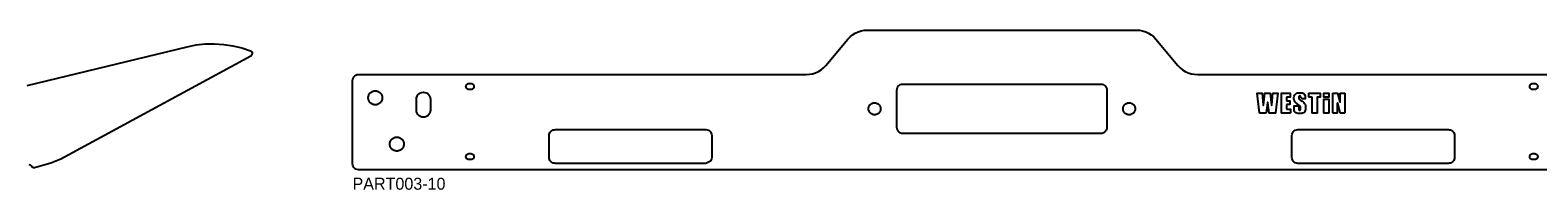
# Model space of a CAD drawing. Header units: millimetres. Extents: x 0 to 7985, y -20 to 1906.
# Tile 6 of 14: x 1999 to 3503, y -20 to 140. Entities that reach past the tile are written whole.
import ezdxf

# ---------------------------------------------------------------- set-up
doc = ezdxf.new("R2010")
doc.units = ezdxf.units.MM
for name, color, linetype in [('LABEL', 7, 'Continuous'), ('PART002-30', 7, 'Continuous'), ('PART003-10', 7, 'Continuous')]:
    doc.layers.add(name, color=color, linetype=linetype)

msp = doc.modelspace()

# ---------------------------------------------------------------- linework, layer by layer
at = {"layer": 'PART002-30'}
msp.add_lwpolyline([(1995.7562, 84.2774), (2155.4357, 123.0012), (2164.4368, 124.7781), (2173.5573, 125.775), (2182.7297, 125.9846), (2191.8862, 125.4052), (2200.9591, 124.0413), (2209.8812, 121.9028), (2218.5866, 119.0056), (2219.4274, 118.5161), (2220.0674, 117.7833), (2220.4392, 116.8842), (2220.4756, 116.337), (2218.9482, 113.5654), (2029.2876, 10.6812), (2026.093, 9.093), (2022.7932, 7.7366), (2019.4051, 6.6191), (2003.0799, 1.8727), (2002.2344, 1.8139), (2001.4404, 2.1106), (2000.8407, 2.7094), (2000.0278, 3.6758), (1998.9987, 4.4078), (1997.8191, 4.8585)], dxfattribs=at)
at = {"layer": 'PART003-10'}
msp.add_lwpolyline([(3512.2775, 0), (3359.4064, 0), (3358.2685, 0), (3201.6079, 0), (3200.1305, 0), (2736.7939, 0), (2735.3163, 0), (2578.6558, 0), (2577.5178, 0), (2424.6469, 0), (2424.1652, 0), (2419.4398, 0), (2326.4756, 0), (2325.1405, 0.1504), (2323.8723, 0.5942), (2322.7347, 1.309), (2321.7846, 2.2591), (2321.0698, 3.3967), (2320.6261, 4.6649), (2320.4756, 6), (2320.4756, 89.2501), (2320.626, 90.5852), (2321.0698, 91.8534), (2321.7846, 92.991), (2322.7347, 93.941), (2323.8723, 94.6559), (2325.1405, 95.0996), (2326.4756, 95.2501), (2419.4398, 95.25), (2424.1652, 95.25), (2424.6469, 95.25), (2577.5178, 95.25), (2578.6558, 95.25), (2735.3163, 95.25), (2736.7939, 95.25), (2773.2168, 95.25), (2776.3752, 95.4471), (2779.4845, 96.0354), (2782.4965, 97.0058), (2785.3645, 98.3432), (2788.0439, 100.0268), (2790.4932, 102.0305), (2792.6744, 104.3232), (2814.7457, 130.6268), (2816.9269, 132.9195), (2819.3762, 134.9232), (2822.0556, 136.6068), (2824.9236, 137.9442), (2827.9356, 138.9145), (2831.0449, 139.5029), (2834.2032, 139.7), (3102.7211, 139.7), (3105.8794, 139.5029), (3108.9887, 138.9145), (3112.0007, 137.9442), (3114.8687, 136.6068), (3117.5481, 134.9232), (3119.9974, 132.9195), (3122.1786, 130.6268), (3144.25, 104.3233), (3146.4311, 102.0305), (3148.8804, 100.0268), (3151.5599, 98.3432), (3154.4279, 97.0058), (3157.4399, 96.0354), (3160.5492, 95.4471), (3163.7075, 95.25), (3200.1305, 95.25), (3201.6079, 95.25), (3358.2685, 95.25), (3359.4064, 95.25), (3512.2775, 95.25)], dxfattribs=at)
for points in [[(2350.1657, 71.362), (2350.086, 70.7565), (2349.9538, 70.1603), (2349.7702, 69.5779), (2349.5365, 69.0137), (2349.2545, 68.472), (2348.9264, 67.957), (2348.5546, 67.4725), (2348.1421, 67.0223), (2347.6918, 66.6097), (2347.2074, 66.238), (2346.6923, 65.9099), (2346.1507, 65.6279), (2345.5865, 65.3942), (2345.0041, 65.2106), (2344.4079, 65.0784), (2343.8024, 64.9987), (2343.1923, 64.972), (2342.5822, 64.9987), (2341.9768, 65.0784), (2341.3806, 65.2106), (2340.7982, 65.3942), (2340.234, 65.6279), (2339.6923, 65.9099), (2339.1773, 66.238), (2338.6928, 66.6097), (2338.2426, 67.0223), (2337.83, 67.4725), (2337.4583, 67.957), (2337.1302, 68.472), (2336.8482, 69.0137), (2336.6145, 69.5779), (2336.4308, 70.1603), (2336.2987, 70.7565), (2336.219, 71.362), (2336.1923, 71.972), (2336.219, 72.5821), (2336.2987, 73.1876), (2336.4308, 73.7838), (2336.6145, 74.3662), (2336.8482, 74.9304), (2337.1302, 75.472), (2337.4583, 75.9871), (2337.83, 76.4716), (2338.2426, 76.9218), (2338.6928, 77.3344), (2339.1773, 77.7061), (2339.6923, 78.0342), (2340.234, 78.3162), (2340.7982, 78.5499), (2341.3806, 78.7335), (2341.9768, 78.8657), (2342.5822, 78.9454), (2343.1923, 78.972), (2343.8024, 78.9454), (2344.4079, 78.8657), (2345.0041, 78.7335), (2345.5865, 78.5499), (2346.1507, 78.3162), (2346.6923, 78.0342), (2347.2074, 77.7061), (2347.6918, 77.3344), (2348.1421, 76.9218), (2348.5546, 76.4716), (2348.9264, 75.9871), (2349.2545, 75.472), (2349.5365, 74.9304), (2349.7702, 74.3662), (2349.9538, 73.7838), (2350.086, 73.1876), (2350.1657, 72.5821), (2350.1923, 71.972)], [(2384.1923, 70.472), (2384.3678, 72.0297), (2384.8856, 73.5092), (2385.7195, 74.8365), (2386.8279, 75.9449), (2388.1551, 76.7788), (2389.6347, 77.2965), (2391.1923, 77.472), (2392.75, 77.2965), (2394.2295, 76.7788), (2395.5567, 75.9449), (2396.6651, 74.8365), (2397.4991, 73.5092), (2398.0168, 72.0297), (2398.1923, 70.472), (2398.1924, 59.472), (2398.0169, 57.9144), (2397.4991, 56.4348), (2396.6652, 55.1076), (2395.5568, 53.9992), (2394.2295, 53.1652), (2392.75, 52.6475), (2391.1923, 52.472), (2389.6347, 52.6475), (2388.1551, 53.1652), (2386.8279, 53.9992), (2385.7195, 55.1076), (2384.8855, 56.4348), (2384.3678, 57.9144), (2384.1923, 59.472)], [(2441.565, 82.4735), (2441.2653, 81.75), (2440.7885, 81.1288), (2440.1672, 80.6519), (2439.4436, 80.3523), (2438.6672, 80.25), (2436.6671, 80.25), (2435.8907, 80.3523), (2435.1672, 80.6519), (2434.5459, 81.1288), (2434.0691, 81.75), (2433.7695, 82.4735), (2433.6672, 83.25), (2433.7695, 84.0264), (2434.0691, 84.75), (2434.5459, 85.3713), (2435.1672, 85.8481), (2435.8907, 86.1478), (2436.6671, 86.25), (2438.6672, 86.25), (2439.4436, 86.1478), (2440.1672, 85.8481), (2440.7885, 85.3713), (2441.2653, 84.75), (2441.565, 84.0264), (2441.6672, 83.25)], [(2863.6872, 79.7251), (2863.8376, 81.0602), (2864.2813, 82.3284), (2864.9961, 83.466), (2865.9462, 84.4161), (2867.0838, 85.1309), (2868.352, 85.5746), (2869.6871, 85.7251), (3067.2372, 85.725), (3068.5723, 85.5746), (3069.8405, 85.1308), (3070.9781, 84.416), (3071.9282, 83.466), (3072.643, 82.3284), (3073.0867, 81.0602), (3073.2372, 79.7251), (3073.2372, 42.195), (3073.0868, 40.8599), (3072.643, 39.5917), (3071.9282, 38.454), (3070.9781, 37.504), (3069.8405, 36.7892), (3068.5723, 36.3454), (3067.2372, 36.195), (2869.6871, 36.1951), (2868.352, 36.3455), (2867.0838, 36.7892), (2865.9462, 37.504), (2864.9961, 38.4541), (2864.2813, 39.5917), (2863.8375, 40.8599), (2863.6871, 42.195)], [(3241.6563, 56.8809), (3241.5906, 56.7548), (3241.4576, 56.7043), (3235.3034, 56.7043), (3235.1707, 56.7546), (3235.1048, 56.8803), (3233.893, 66.9215), (3233.7948, 67.0939), (3233.5964, 67.0951), (3233.4961, 66.9238), (3232.1617, 56.8779), (3232.0952, 56.7538), (3231.9635, 56.7043), (3225.7791, 56.7043), (3225.6461, 56.7549), (3225.5805, 56.8812), (3223.3091, 76.4254), (3223.3584, 76.5815), (3223.5078, 76.6485), (3228.0722, 76.6485), (3228.2075, 76.5958), (3228.2715, 76.4655), (3229.2739, 64.6773), (3229.3719, 64.504), (3229.571, 64.5023), (3229.672, 64.6738), (3230.8903, 76.4691), (3230.9551, 76.597), (3231.0891, 76.6485), (3236.12, 76.6485), (3236.2538, 76.5972), (3236.3189, 76.4695), (3237.5658, 64.627), (3237.6669, 64.4555), (3237.866, 64.4573), (3237.9639, 64.6306), (3238.9936, 76.4658), (3239.0577, 76.5959), (3239.1929, 76.6485), (3243.7563, 76.6485), (3243.9058, 76.5814), (3243.955, 76.4252)], [(3252.6395, 69.1673), (3252.6981, 69.0259), (3252.8395, 68.9673), (3255.7624, 68.9673), (3255.9038, 68.9087), (3255.9624, 68.7673), (3255.9624, 65.3127), (3255.9038, 65.1712), (3255.7624, 65.1127), (3252.8395, 65.1127), (3252.6981, 65.054), (3252.6395, 64.9126), (3252.6395, 60.928), (3252.6981, 60.7865), (3252.8395, 60.728), (3256.2664, 60.728), (3256.4079, 60.6694), (3256.4664, 60.528), (3256.4664, 56.9043), (3256.4078, 56.7628), (3256.2664, 56.7043), (3247.6995, 56.7043), (3247.5581, 56.7628), (3247.4995, 56.9043), (3247.4995, 76.4485), (3247.5581, 76.5899), (3247.6995, 76.6485), (3255.9866, 76.6485), (3256.128, 76.5899), (3256.1866, 76.4485), (3256.1866, 72.826), (3256.128, 72.6845), (3255.9866, 72.626), (3252.8395, 72.626), (3252.6981, 72.5674), (3252.6395, 72.426)], [(3264.8764, 60.2838), (3265.2674, 59.5809), (3266.0143, 59.5164), (3266.5296, 60.0852), (3266.64, 60.6724), (3266.6588, 61.2853), (3266.6588, 62.1228), (3266.528, 62.9576), (3266.1664, 63.6558), (3265.6199, 64.2534), (3264.5553, 65.0392), (3263.3346, 65.7999), (3262.5112, 66.3527), (3261.7339, 66.9837), (3261.0491, 67.7288), (3260.5028, 68.6237), (3260.1412, 69.7043), (3260.0104, 71.0062), (3260.0104, 72.3839), (3260.1699, 73.596), (3260.6377, 74.7254), (3261.3819, 75.6953), (3262.3518, 76.4395), (3263.4812, 76.9073), (3264.6932, 77.0668), (3266.0337, 77.0613), (3267.2216, 76.9702), (3268.2221, 76.7765), (3269.0499, 76.4914), (3269.7206, 76.1266), (3270.501, 75.41), (3270.9828, 74.5664), (3271.2269, 73.6417), (3271.2948, 72.6822), (3271.2948, 71.0103), (3271.2362, 70.8689), (3271.0948, 70.8103), (3268.418, 70.8103), (3268.3415, 70.8255), (3268.2766, 70.8689), (3266.7443, 72.4012), (3266.7017, 72.4643), (3266.6858, 72.5387), (3266.6015, 73.1812), (3266.0598, 73.827), (3265.3721, 73.8348), (3264.8963, 73.26), (3264.8159, 72.5706), (3264.8159, 71.7033), (3264.95, 71.0332), (3265.3207, 70.4548), (3265.8808, 69.9372), (3266.9724, 69.208), (3268.2236, 68.4433), (3269.0676, 67.8628), (3269.8644, 67.1899), (3270.5663, 66.394), (3271.1266, 65.4445), (3271.4973, 64.3108), (3271.6314, 62.962), (3271.6314, 61.3969), (3271.5448, 60.1665), (3271.2921, 59.1376), (3270.8834, 58.2947), (3270.3291, 57.6226), (3269.4292, 56.9899), (3268.331, 56.5772), (3267.0561, 56.3528), (3265.6254, 56.285), (3264.1594, 56.3678), (3262.9699, 56.6061), (3262.0289, 56.9854), (3261.3084, 57.4908), (3260.6665, 58.2933), (3260.2792, 59.2462), (3260.0891, 60.3189), (3260.0385, 61.4812), (3260.0385, 63.7683), (3260.0971, 63.9097), (3260.2385, 63.9683), (3263.1538, 63.9683), (3263.2303, 63.9531), (3263.2952, 63.9097), (3264.7845, 62.4204), (3264.8278, 62.3555), (3264.843, 62.2789), (3264.843, 60.7553)], [(3283.1654, 56.9043), (3283.1068, 56.7628), (3282.9654, 56.7043), (3278.2252, 56.7043), (3278.0837, 56.7628), (3278.0252, 56.9043), (3278.0252, 72.426), (3277.9664, 72.5674), (3277.825, 72.626), (3275.1802, 72.626), (3275.0388, 72.6845), (3274.9802, 72.826), (3274.98, 76.4485), (3275.0387, 76.5899), (3275.1802, 76.6485), (3286.009, 76.6485), (3286.1504, 76.5899), (3286.209, 76.4485), (3286.209, 72.826), (3286.1504, 72.6845), (3286.009, 72.626), (3283.3654, 72.626), (3283.2239, 72.5674), (3283.1654, 72.426)], [(3289.6987, 76.4485), (3289.7573, 76.5899), (3289.8987, 76.6485), (3294.6373, 76.6485), (3294.7788, 76.5899), (3294.8373, 76.4485), (3294.8375, 72.826), (3294.7788, 72.6846), (3294.6373, 72.626), (3289.8987, 72.626), (3289.7573, 72.6845), (3289.6987, 72.826)], [(3310.5889, 56.9043), (3310.5303, 56.7628), (3310.3889, 56.7043), (3306.3849, 56.7043), (3306.2626, 56.746), (3306.1914, 56.8538), (3303.6358, 66.6535), (3303.5156, 66.8113), (3303.3189, 66.7861), (3303.2424, 66.603), (3303.2422, 56.9043), (3303.1837, 56.7628), (3303.0423, 56.7043), (3299.0842, 56.7043), (3298.9427, 56.7628), (3298.8842, 56.9043), (3298.8842, 76.4485), (3298.9427, 76.5899), (3299.0842, 76.6485), (3303.095, 76.6485), (3303.2147, 76.6087), (3303.2868, 76.5052), (3305.8407, 67.8674), (3305.9631, 67.7118), (3306.159, 67.7402), (3306.2323, 67.924), (3306.2324, 76.4485), (3306.2909, 76.5899), (3306.4324, 76.6485), (3310.3889, 76.6485), (3310.5303, 76.5899), (3310.5889, 76.4485)], [(3503.1548, 82.4735), (3502.8552, 81.75), (3502.3785, 81.1288), (3501.7571, 80.6519), (3501.0337, 80.3523), (3500.2572, 80.25), (3498.2571, 80.25), (3497.4806, 80.3523), (3496.7572, 80.6519), (3496.1359, 81.1288), (3495.659, 81.75), (3495.3594, 82.4735), (3495.2571, 83.25), (3495.3594, 84.0264), (3495.659, 84.75), (3496.1359, 85.3713), (3496.7572, 85.8481), (3497.4806, 86.1478), (3498.2571, 86.25), (3500.2572, 86.25), (3501.0337, 86.1478), (3501.7571, 85.8481), (3502.3785, 85.3713), (3502.8552, 84.75), (3503.1548, 84.0264), (3503.2572, 83.25)], [(2847.4394, 60.4371), (2847.371, 59.9181), (2847.2578, 59.4071), (2847.1004, 58.9079), (2846.9, 58.4243), (2846.6584, 57.96), (2846.3771, 57.5186), (2846.0585, 57.1033), (2845.7048, 56.7174), (2845.3189, 56.3638), (2844.9037, 56.0451), (2844.4622, 55.7639), (2843.9979, 55.5222), (2843.5143, 55.3219), (2843.0151, 55.1645), (2842.5041, 55.0512), (2841.9851, 54.9829), (2841.4622, 54.96), (2840.9393, 54.9829), (2840.4203, 55.0512), (2839.9093, 55.1645), (2839.4101, 55.3219), (2838.9265, 55.5222), (2838.4622, 55.7639), (2838.0207, 56.0451), (2837.6055, 56.3638), (2837.2196, 56.7174), (2836.8659, 57.1033), (2836.5473, 57.5186), (2836.266, 57.96), (2836.0244, 58.4243), (2835.824, 58.9079), (2835.6666, 59.4071), (2835.5534, 59.9181), (2835.485, 60.4371), (2835.4622, 60.96), (2835.485, 61.483), (2835.5534, 62.0019), (2835.6666, 62.5129), (2835.824, 63.0121), (2836.0244, 63.4957), (2836.266, 63.96), (2836.5473, 64.4015), (2836.8659, 64.8167), (2837.2196, 65.2027), (2837.6055, 65.5563), (2838.0207, 65.8749), (2838.4622, 66.1562), (2838.9265, 66.3979), (2839.4101, 66.5982), (2839.9093, 66.7556), (2840.4203, 66.8689), (2840.9393, 66.9372), (2841.4622, 66.96), (2841.9851, 66.9372), (2842.5041, 66.8689), (2843.0151, 66.7556), (2843.5143, 66.5982), (2843.9979, 66.3979), (2844.4622, 66.1562), (2844.9037, 65.8749), (2845.3189, 65.5563), (2845.7048, 65.2027), (2846.0585, 64.8167), (2846.3771, 64.4015), (2846.6584, 63.96), (2846.9, 63.4957), (2847.1004, 63.0121), (2847.2578, 62.5129), (2847.371, 62.0019), (2847.4394, 61.483), (2847.4622, 60.96)], [(3101.4394, 60.4371), (3101.371, 59.9181), (3101.2577, 59.4071), (3101.1003, 58.9079), (3100.9, 58.4243), (3100.6583, 57.96), (3100.3771, 57.5186), (3100.0585, 57.1033), (3099.7048, 56.7174), (3099.3189, 56.3638), (3098.9037, 56.0451), (3098.4622, 55.7639), (3097.9979, 55.5222), (3097.5143, 55.3219), (3097.0151, 55.1645), (3096.5041, 55.0512), (3095.9851, 54.9829), (3095.4622, 54.96), (3094.9393, 54.9829), (3094.4203, 55.0512), (3093.9093, 55.1645), (3093.4101, 55.3219), (3092.9265, 55.5222), (3092.4622, 55.7639), (3092.0207, 56.0451), (3091.6055, 56.3638), (3091.2196, 56.7174), (3090.8659, 57.1033), (3090.5473, 57.5186), (3090.266, 57.96), (3090.0243, 58.4243), (3089.824, 58.9079), (3089.6666, 59.4071), (3089.5533, 59.9181), (3089.485, 60.4371), (3089.4622, 60.96), (3089.485, 61.483), (3089.5533, 62.0019), (3089.6666, 62.5129), (3089.824, 63.0121), (3090.0243, 63.4957), (3090.266, 63.96), (3090.5473, 64.4015), (3090.8659, 64.8167), (3091.2196, 65.2027), (3091.6055, 65.5563), (3092.0207, 65.8749), (3092.4622, 66.1562), (3092.9265, 66.3979), (3093.4101, 66.5982), (3093.9093, 66.7556), (3094.4203, 66.8689), (3094.9393, 66.9372), (3095.4622, 66.96), (3095.9851, 66.9372), (3096.5041, 66.8689), (3097.0151, 66.7556), (3097.5143, 66.5982), (3097.9979, 66.3979), (3098.4622, 66.1562), (3098.9037, 65.8749), (3099.3189, 65.5563), (3099.7048, 65.2027), (3100.0585, 64.8167), (3100.3771, 64.4015), (3100.6583, 63.96), (3100.9, 63.4957), (3101.1003, 63.0121), (3101.2577, 62.5129), (3101.371, 62.0019), (3101.4394, 61.483), (3101.4622, 60.96)], [(3289.6987, 70.426), (3289.7573, 70.5674), (3289.8987, 70.626), (3294.6373, 70.626), (3294.7788, 70.5674), (3294.8373, 70.426), (3294.8375, 56.9043), (3294.7788, 56.7629), (3294.6373, 56.7043), (3289.8987, 56.7043), (3289.7573, 56.7628), (3289.6987, 56.9043)], [(2371.6657, 25.0517), (2371.586, 24.4463), (2371.4539, 23.8501), (2371.2702, 23.2676), (2371.0365, 22.7035), (2370.7546, 22.1618), (2370.4264, 21.6468), (2370.0547, 21.1623), (2369.6421, 20.712), (2369.1919, 20.2995), (2368.7074, 19.9277), (2368.1924, 19.5996), (2367.6507, 19.3176), (2367.0865, 19.0839), (2366.5041, 18.9003), (2365.9079, 18.7681), (2365.3025, 18.6884), (2364.6924, 18.6618), (2364.0823, 18.6884), (2363.4768, 18.7681), (2362.8806, 18.9003), (2362.2982, 19.0839), (2361.734, 19.3176), (2361.1924, 19.5996), (2360.6773, 19.9277), (2360.1929, 20.2995), (2359.7426, 20.712), (2359.3301, 21.1623), (2358.9583, 21.6468), (2358.6302, 22.1618), (2358.3482, 22.7035), (2358.1145, 23.2676), (2357.9309, 23.8501), (2357.7987, 24.4463), (2357.719, 25.0517), (2357.6924, 25.6618), (2357.719, 26.2719), (2357.7987, 26.8773), (2357.9309, 27.4735), (2358.1145, 28.0559), (2358.3482, 28.6201), (2358.6302, 29.1618), (2358.9583, 29.6768), (2359.3301, 30.1613), (2359.7426, 30.6115), (2360.1929, 31.0241), (2360.6773, 31.3959), (2361.1924, 31.724), (2361.734, 32.0059), (2362.2982, 32.2396), (2362.8806, 32.4233), (2363.4768, 32.5554), (2364.0823, 32.6352), (2364.6924, 32.6618), (2365.3025, 32.6352), (2365.9079, 32.5554), (2366.5041, 32.4233), (2367.0865, 32.2396), (2367.6507, 32.0059), (2368.1924, 31.724), (2368.7074, 31.3959), (2369.1919, 31.0241), (2369.6421, 30.6115), (2370.0547, 30.1613), (2370.4264, 29.6768), (2370.7546, 29.1618), (2371.0365, 28.6201), (2371.2702, 28.0559), (2371.4539, 27.4735), (2371.586, 26.8773), (2371.6657, 26.2719), (2371.6924, 25.6618)], [(2677.1347, 8.0697), (2672.9831, 6.35), (2578.6558, 6.35), (2577.5178, 6.35), (2522.6974, 6.35), (2521.6555, 6.4412), (2520.6452, 6.7119), (2519.6973, 7.1539), (2518.8406, 7.7538), (2518.101, 8.4933), (2517.5012, 9.35), (2517.0591, 10.2979), (2516.7884, 11.3081), (2516.6973, 12.35), (2516.6973, 34.1), (2516.7884, 35.1419), (2517.0591, 36.1521), (2517.5012, 37.1), (2518.101, 37.9568), (2518.8406, 38.6963), (2519.6973, 39.2961), (2520.6452, 39.7382), (2521.6555, 40.0089), (2522.6974, 40.1001), (2577.5178, 40.1001), (2578.6558, 40.1001), (2672.9831, 40.1001), (2674.3183, 39.9496), (2675.5864, 39.5059), (2676.7241, 38.791), (2677.6741, 37.841), (2678.389, 36.7033), (2678.8327, 35.4352), (2678.9831, 34.1), (2678.9832, 12.35), (2678.8327, 11.0149), (2678.389, 9.7467), (2677.6741, 8.6091)], [(3420.1359, 11.3081), (3419.8652, 10.2979), (3419.4231, 9.35), (3418.8234, 8.4933), (3418.0837, 7.7538), (3417.2269, 7.1539), (3416.2791, 6.7119), (3415.2689, 6.4412), (3414.2269, 6.35), (3359.4064, 6.35), (3358.2685, 6.35), (3263.9412, 6.35), (3262.606, 6.5004), (3261.3379, 6.9442), (3260.2002, 7.659), (3259.2502, 8.6091), (3258.5353, 9.7467), (3258.0916, 11.0149), (3257.9412, 12.35), (3257.9411, 34.1), (3258.0916, 35.4352), (3258.5353, 36.7033), (3259.2502, 37.841), (3260.2002, 38.791), (3261.3378, 39.5058), (3262.606, 39.9496), (3263.9412, 40.1), (3358.2685, 40.1001), (3359.4064, 40.1001), (3414.2269, 40.1001), (3415.2689, 40.0089), (3416.2791, 39.7382), (3417.2269, 39.2961), (3418.0837, 38.6963), (3418.8234, 37.9568), (3419.4231, 37.1), (3419.8652, 36.1521), (3420.1359, 35.1419), (3420.227, 34.1), (3420.227, 12.35)], [(2441.565, 12.3236), (2441.2653, 11.6001), (2440.7885, 10.9787), (2440.1672, 10.502), (2439.4436, 10.2023), (2438.6672, 10.1), (2436.6671, 10.1), (2435.8907, 10.2023), (2435.1672, 10.502), (2434.5459, 10.9787), (2434.0691, 11.6001), (2433.7695, 12.3236), (2433.6672, 13.1001), (2433.7695, 13.8765), (2434.0691, 14.6001), (2434.5459, 15.2213), (2435.1672, 15.6981), (2435.8907, 15.9978), (2436.6671, 16.1001), (2438.6672, 16.1001), (2439.4436, 15.9978), (2440.1672, 15.6981), (2440.7885, 15.2213), (2441.2653, 14.6001), (2441.565, 13.8765), (2441.6672, 13.1001)], [(3503.1548, 12.3236), (3502.8552, 11.6001), (3502.3785, 10.9787), (3501.7571, 10.502), (3501.0337, 10.2023), (3500.2572, 10.1), (3498.2571, 10.1), (3497.4806, 10.2023), (3496.7572, 10.502), (3496.1359, 10.9787), (3495.659, 11.6001), (3495.3594, 12.3236), (3495.2571, 13.1001), (3495.3594, 13.8765), (3495.659, 14.6001), (3496.1359, 15.2213), (3496.7572, 15.6981), (3497.4806, 15.9978), (3498.2571, 16.1001), (3500.2572, 16.1001), (3501.0337, 15.9978), (3501.7571, 15.6981), (3502.3785, 15.2213), (3502.8552, 14.6001), (3503.1548, 13.8765), (3503.2572, 13.1001)]]:
    msp.add_lwpolyline(points, close=True, dxfattribs=at)

# ---------------------------------------------------------------- texts
at = {"layer": 'LABEL'}
msp.add_text('PART003-10', height=12, dxfattribs=at).set_placement((2320.4756, -20))

doc.saveas('drawing.dxf')
